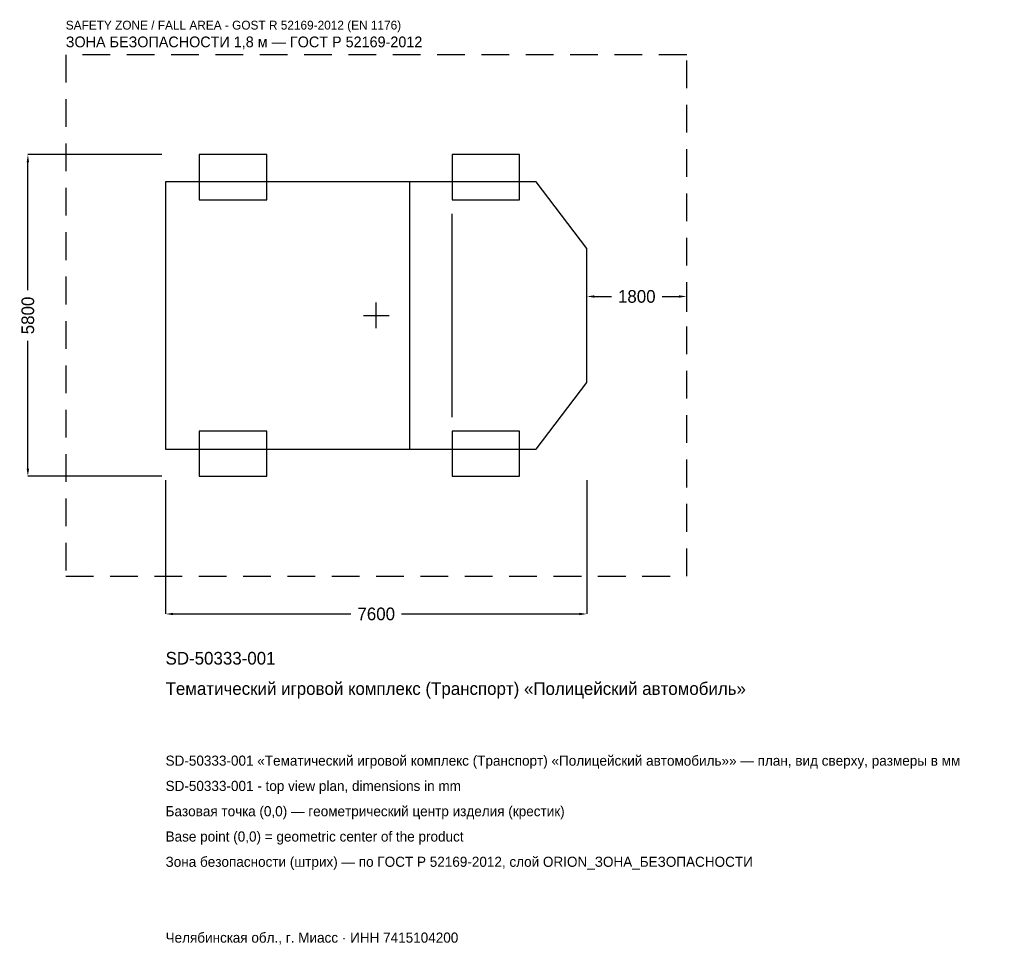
# Model space of a CAD drawing. Header units: metres. Extents: x -6432 to 11330, y -11359 to 5334.
import ezdxf

# ---------------------------------------------------------------- set-up
doc = ezdxf.new("R2010")
doc.units = ezdxf.units.M
doc.linetypes.add('DASHED', pattern=[800, 500, -300])
for name, color, linetype in [('ЗСК_ДАННЫЕ', 3, 'Continuous'), ('ЗСК_ЗОНА_БЕЗОПАСНОСТИ', 1, 'Continuous'), ('ЗСК_КОНТУР', 7, 'Continuous'), ('ЗСК_РАЗМЕРЫ', 8, 'Continuous')]:
    doc.layers.add(name, color=color, linetype=linetype)
doc.dimstyles.new('ORION', dxfattribs={"dimtxt": 228, "dimasz": 136.8, "dimexe": 1.25, "dimexo": 68.4, "dimtad": 1, "dimdec": 0, "dimcen": 2.5, "dimazin": 3, "dimtfac": 1, "dimtmove": 0, "dimatfit": 3})

# ---------------------------------------------------------------- blocks, each defined once
blk = doc.blocks.new('_CLOSEDFILLED')
at = {"color": 0, "linetype": 'BYBLOCK'}
blk.add_solid([(-1, 0.16), (0, 0), (-1, -0.16)], dxfattribs=at)
blk = doc.blocks.new('*D1')
for p, q in [((-3800, -2968.4), (-3800, -5384)), ((3800, -2968.4), (3800, -5384)), ((-3663.2, -5384), (-456, -5384)), ((456, -5384), (3663.2, -5384))]:
    blk.add_line(p, q)
at = {"layer": 'Defpoints'}
for p in [(-3800, -2900), (3800, -2900), (-3800, -5384)]:
    blk.add_point(p, dxfattribs=at)
at = {"layer": 'ЗСК_РАЗМЕРЫ', "xscale": 136.79999999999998, "yscale": 136.79999999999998, "rotation": 180}
blk.add_blockref('_CLOSEDFILLED', (-3800, -5384), dxfattribs=at)
at = {"layer": 'ЗСК_РАЗМЕРЫ', "xscale": 136.79999999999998, "yscale": 136.79999999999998}
blk.add_blockref('_CLOSEDFILLED', (3800, -5384), dxfattribs=at)
at = {"layer": 'ЗСК_РАЗМЕРЫ', "insert": (0, -5384), "char_height": 228, "attachment_point": 5}
blk.add_mtext('7600', dxfattribs=at)
blk = doc.blocks.new('*D2')
for p, q in [((-3868.4, 2900), (-6284, 2900)), ((-6284, 456), (-6284, 2763.2)), ((-6284, -2763.2), (-6284, -456)), ((-3868.4, -2900), (-6284, -2900))]:
    blk.add_line(p, q)
at = {"layer": 'Defpoints'}
for p in [(-3800, 2900), (-6284, -2900), (-3800, -2900)]:
    blk.add_point(p, dxfattribs=at)
at = {"layer": 'ЗСК_РАЗМЕРЫ', "xscale": 136.79999999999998, "yscale": 136.79999999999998}
for p, rotation in [((-6284, 2900), 90), ((-6284, -2900), 270)]:
    blk.add_blockref('_CLOSEDFILLED', p, dxfattribs=dict(at, rotation=rotation))
at = {"layer": 'ЗСК_РАЗМЕРЫ', "insert": (-6284, 0), "char_height": 228, "attachment_point": 5, "rotation": 90}
blk.add_mtext('5800', dxfattribs=at)
blk = doc.blocks.new('*D3')
for p, q in [((3800, 68.4), (3800, 342)), ((3936.8, 342), (4244, 342)), ((5156, 342), (5463.2, 342)), ((5600, 68.4), (5600, 342))]:
    blk.add_line(p, q)
at = {"layer": 'Defpoints'}
for p in [(3800, 342), (3800, 0), (5600, 0)]:
    blk.add_point(p, dxfattribs=at)
at = {"layer": 'ЗСК_РАЗМЕРЫ', "xscale": 136.79999999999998, "yscale": 136.79999999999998, "rotation": 180}
blk.add_blockref('_CLOSEDFILLED', (3800, 342), dxfattribs=at)
at = {"layer": 'ЗСК_РАЗМЕРЫ', "xscale": 136.79999999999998, "yscale": 136.79999999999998}
blk.add_blockref('_CLOSEDFILLED', (5600, 342), dxfattribs=at)
at = {"layer": 'ЗСК_РАЗМЕРЫ', "insert": (4700, 342), "char_height": 228, "attachment_point": 5}
blk.add_mtext('1800', dxfattribs=at)
blk = doc.blocks.new('ОРИОН SD-50333-001 Тематический игровой комплекс (Транспорт) Полицейский автомобиль')
at = {"layer": 'ЗСК_ЗОНА_БЕЗОПАСНОСТИ', "linetype": 'DASHED'}
blk.add_lwpolyline([(-5600, -4700), (5600, -4700), (5600, 4700), (-5600, 4700)], close=True, dxfattribs=at)
at = {"layer": 'ЗСК_КОНТУР'}
for p, q in [((608, -2412.8), (608, 2412.8)), ((1368, -1833.7), (1368, 1833.7))]:
    blk.add_line(p, q, dxfattribs=at)
for points in [[(-3192, 2088), (-1976, 2088), (-1976, 2900), (-3192, 2900)], [(1368, 2088), (2584, 2088), (2584, 2900), (1368, 2900)], [(-3800, -2412.8), (2888, -2412.8), (3800, -1206.4), (3800, 1206.4), (2888, 2412.8), (-3800, 2412.8)], [(-3192, -2900), (-1976, -2900), (-1976, -2088), (-3192, -2088)], [(1368, -2900), (2584, -2900), (2584, -2088), (1368, -2088)]]:
    blk.add_lwpolyline(points, close=True, dxfattribs=at)
at = {"layer": 'ЗСК_РАЗМЕРЫ'}
for p, q in [((0, -232), (0, 232)), ((-232, 0), (232, 0))]:
    blk.add_line(p, q, dxfattribs=at)
at = {"layer": 'ЗСК_ДАННЫЕ'}
for tag, p in [('АРТИКУЛ', (-3800, -6296)), ('НАИМЕНОВАНИЕ', (-3800, -6843.2))]:
    blk.add_attdef(tag, p, '', height=228, dxfattribs=at)
at = {"layer": 'ЗСК_ДАННЫЕ', "flags": 1}
for tag, p in [('ПРОИЗВОДИТЕЛЬ', (-3800, -7390.4)), ('ТЕЛЕФОН', (-3800, -7937.6)), ('САЙТ', (-3800, -9032)), ('АДРЕС', (-3800, -9579.2)), ('РЕКВИЗИТЫ', (-3800, -10126.4)), ('ГАБАРИТЫ', (-3800, -10673.6)), ('ЗОНА_БЕЗОПАСНОСТИ', (-3800, -11220.8))]:
    blk.add_attdef(tag, p, '', height=228, dxfattribs=at)
at = {"layer": 'ЗСК_ЗОНА_БЕЗОПАСНОСТИ', "color": 1}
for s, height, p in [('SAFETY ZONE / FALL AREA - GOST R 52169-2012 (EN 1176)', 159.6, (-5600, 5156)), ('ЗОНА БЕЗОПАСНОСТИ 1,8 м — ГОСТ Р 52169-2012', 193.8, (-5600, 4836.8))]:
    blk.add_text(s, height=height, dxfattribs=at).set_placement(p)
at = {"layer": 'ЗСК_РАЗМЕРЫ'}
dim = blk.add_linear_dim(base=(-6284, -2900), p1=(-3800, -2900), p2=(-3800, 2900), angle=90, dimstyle='ORION', dxfattribs=at)
dim.commit()
dim.dimension.update_dxf_attribs({"geometry": '*D2', "text_midpoint": (-6284, 0)})
for base, p1, p2, picture, middle in [((3800, 342), (3800, 0), (5600, 0), '*D3', (4700, 342)), ((-3800, -5384), (-3800, -2900), (3800, -2900), '*D1', (0, -5384))]:
    dim = blk.add_linear_dim(base=base, p1=p1, p2=p2, dimstyle='ORION', dxfattribs=at)
    dim.commit()
    dim.dimension.update_dxf_attribs({"geometry": picture, "text_midpoint": middle})

msp = doc.modelspace()

# ---------------------------------------------------------------- block references
msp.add_blockref('ОРИОН SD-50333-001 Тематический игровой комплекс (Транспорт) Полицейский автомобиль', (0, 0)).add_auto_attribs({'АРТИКУЛ': 'SD-50333-001', 'НАИМЕНОВАНИЕ': 'Тематический игровой комплекс (Транспорт) «Полицейский автомобиль»'})

# ---------------------------------------------------------------- texts
at = {"layer": 'ЗСК_ДАННЫЕ', "color": 3}
for s, p in [('SD-50333-001 «Тематический игровой комплекс (Транспорт) «Полицейский автомобиль»» — план, вид сверху, размеры в мм', (-3800, -8120)), ('SD-50333-001 - top view plan, dimensions in mm', (-3800, -8576)), ('Челябинская обл., г. Миасс · ИНН 7415104200', (-3800, -11312))]:
    msp.add_text(s, height=182.4, dxfattribs=at).set_placement(p)
at = {"layer": 'ЗСК_ДАННЫЕ', "color": 7}
for s, p in [('Базовая точка (0,0) — геометрический центр изделия (крестик)', (-3800, -9032)), ('Base point (0,0) = geometric center of the product', (-3800, -9488))]:
    msp.add_text(s, height=182.4, dxfattribs=at).set_placement(p)
at = {"layer": 'ЗСК_ДАННЫЕ', "color": 1}
msp.add_text('Зона безопасности (штрих) — по ГОСТ Р 52169-2012, слой ORION_ЗОНА_БЕЗОПАСНОСТИ', height=182.4, dxfattribs=at).set_placement((-3800, -9944))

doc.saveas('drawing.dxf')
